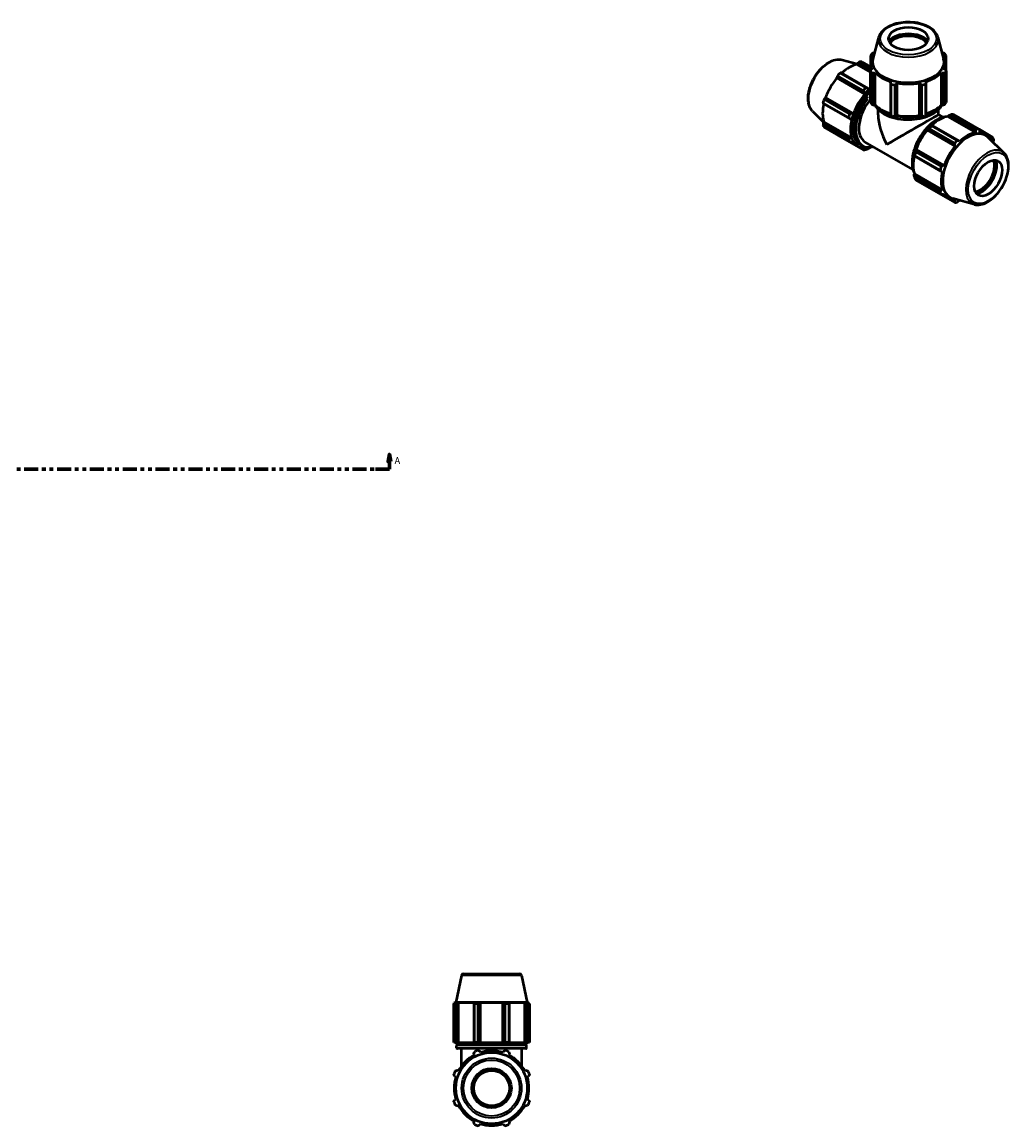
# Model space of a CAD drawing. Header units: inches. Extents: x 0.1 to 63, y -23.5 to 44.8.
# Tile 7 of 7: x 36.8 to 63, y 15.5 to 44.8. Entities that reach past the tile are written whole.
import ezdxf

# ---------------------------------------------------------------- set-up
doc = ezdxf.new("R2010")
doc.units = ezdxf.units.IN
doc.header["$MEASUREMENT"] = 0
doc.linetypes.add('DOUBLE_DASH_CHAIN', pattern=[1.2403, 0.6614, -0.0827, 0.1654, -0.0827, 0.1654, -0.0827])
for name, color, linetype, lineweight in [('Section Line (ANSI)', 7, 'DOUBLE_DASH_CHAIN', 70), ('Visible (ANSI)', 7, 'Continuous', 50), ('Visible Narrow (ANSI)', 7, 'Continuous', 35)]:
    doc.layers.add(name, color=color, linetype=linetype, lineweight=lineweight)
doc.styles.add('Label Text (ANSI)', font='tahoma.ttf')

# ---------------------------------------------------------------- blocks, each defined once
blk = doc.blocks.new('2dTransSection0')
at = {"layer": 'Section Line (ANSI)', "linetype": 'Continuous'}
for p, q in [((21.249, 33.322), (21.209, 33.125)), ((21.209, 33.125), (21.288, 33.125)), ((21.249, 33.125), (21.249, 33.322)), ((21.288, 33.125), (21.249, 33.322)), ((21.249, 32.929), (21.249, 33.125)), ((46.577, 33.322), (46.538, 33.125)), ((46.538, 33.125), (46.616, 33.125)), ((46.577, 33.125), (46.577, 33.322)), ((46.616, 33.125), (46.577, 33.322)), ((46.577, 32.929), (46.577, 33.125)), ((21.249, 32.929), (21.623, 32.929)), ((46.203, 32.929), (46.577, 32.929))]:
    blk.add_line(p, q, dxfattribs=at)
at = {"layer": 'Section Line (ANSI)', "linetype": 'DOUBLE_DASH_CHAIN', "ltscale": 0.558869}
blk.add_line((21.249, 32.929), (46.577, 32.929), dxfattribs=at)
at = {"layer": 'Section Line (ANSI)', "linetype": 'Continuous', "flags": 128}
for points in [[(21.288, 33.125), (21.249, 33.322), (21.209, 33.125), (21.288, 33.125)], [(46.616, 33.125), (46.577, 33.322), (46.538, 33.125), (46.616, 33.125)]]:
    blk.add_lwpolyline(points, dxfattribs=at)
at = {"layer": 'Section Line (ANSI)'}
for points in [[(21.288, 33.125), (21.249, 33.322), (21.209, 33.125), (21.288, 33.125)], [(46.616, 33.125), (46.577, 33.322), (46.538, 33.125), (46.616, 33.125)]]:
    blk.add_solid(points, dxfattribs=at)
at = {"layer": 'Section Line (ANSI)', "char_height": 0.18, "attachment_point": 7, "style": 'Label Text (ANSI)'}
for insert in [(20.959, 33.066), (46.714, 33.066)]:
    blk.add_mtext('A', dxfattribs=dict(at, insert=insert))

msp = doc.modelspace()

# ---------------------------------------------------------------- linework, layer by layer
at = {"layer": 'Visible (ANSI)'}
for p, q in [((59.5354, 44.3701), (59.3849, 43.7978)), ((61.106, 44.3701), (61.2565, 43.7978)), ((59.3186, 43.8924), (59.3186, 43.4771)), ((59.4297, 43.9679), (59.4138, 43.9679)), ((61.2276, 43.9679), (61.2118, 43.9679)), ((61.3228, 43.4771), (61.3228, 43.8924)), ((58.5677, 43.7739), (58.9686, 43.6652)), ((58.9628, 43.6551), (58.977, 43.6797)), ((59.3186, 43.4502), (58.9628, 43.6551)), ((58.977, 43.6797), (59.3186, 43.483)), ((59.3186, 43.5483), (59.0243, 43.7178)), ((59.0901, 43.7242), (59.3186, 43.5926)), ((59.3303, 43.4952), (59.3303, 43.7045)), ((59.3456, 43.8731), (59.3761, 43.876)), ((59.3456, 43.8046), (59.3456, 43.8731)), ((61.2653, 43.876), (61.2958, 43.8731)), ((61.2958, 43.8731), (61.2958, 43.8046)), ((61.3112, 43.4952), (61.3112, 43.7045)), ((58.4257, 43.3065), (59.1431, 42.8934)), ((58.4288, 43.2936), (58.4257, 43.3065)), ((59.1261, 42.9647), (58.4486, 43.3548)), ((58.5144, 43.4241), (59.1918, 43.034)), ((59.2595, 43.0162), (58.5422, 43.4293)), ((59.3186, 42.6415), (59.3186, 43.4771)), ((59.3761, 43.533), (59.3456, 43.519)), ((59.3571, 43.4235), (59.3571, 42.588)), ((59.4138, 43.4242), (59.4422, 43.4412)), ((59.4138, 42.5773), (59.4138, 43.4242)), ((59.4422, 42.5858), (59.4422, 43.4412)), ((61.1993, 42.5858), (61.1993, 43.4412)), ((61.1993, 43.4412), (61.2276, 43.4242)), ((61.2276, 43.4242), (61.2276, 42.5773)), ((61.2958, 43.519), (61.2653, 43.533)), ((61.2843, 42.588), (61.2843, 43.4235)), ((61.3228, 43.4771), (61.3228, 42.6415)), ((59.1686, 42.8676), (58.4288, 43.2936)), ((59.2791, 42.9936), (59.2595, 43.0162)), ((59.8634, 43.1986), (59.8486, 43.1738)), ((59.8486, 43.1738), (59.8486, 42.327)), ((59.8671, 42.2943), (59.8671, 43.1298)), ((59.9601, 43.1077), (59.9601, 42.2721)), ((60.0133, 43.1345), (60.0229, 43.1606)), ((60.0133, 42.2877), (60.0133, 43.1345)), ((60.0229, 42.3052), (60.0229, 43.1606)), ((60.6186, 42.3052), (60.6186, 43.1606)), ((60.6186, 43.1606), (60.6282, 43.1345)), ((60.6282, 43.1345), (60.6282, 42.2877)), ((60.6813, 42.2721), (60.6813, 43.1077)), ((60.7743, 43.1298), (60.7743, 42.2943)), ((60.7928, 43.1738), (60.7781, 43.1986)), ((60.7928, 42.327), (60.7928, 43.1738)), ((58.088, 42.7302), (58.7655, 42.3401)), ((58.1183, 42.774), (58.131, 42.7777)), ((58.8357, 42.3609), (58.1183, 42.774)), ((58.8708, 42.3517), (58.131, 42.7777)), ((59.1431, 42.8934), (59.1651, 42.8733)), ((59.1651, 42.8733), (59.1686, 42.8676)), ((59.2814, 42.9866), (59.2791, 42.9936)), ((58.7382, 42.2484), (58.0608, 42.6385)), ((58.0701, 42.6117), (58.7874, 42.1985)), ((59.3571, 42.588), (59.4138, 42.5773)), ((59.4422, 42.5858), (59.4138, 42.5773)), ((59.522, 42.3201), (59.522, 42.4565)), ((61.1195, 42.3201), (61.1195, 42.4565)), ((61.2276, 42.5773), (61.1993, 42.5858)), ((61.2276, 42.5773), (61.2843, 42.588)), ((57.784, 42.413), (58.0778, 42.1223)), ((58.0701, 42.109), (58.0843, 42.1335)), ((58.8241, 41.7074), (58.0843, 42.1335)), ((58.7874, 42.1985), (58.8169, 42.1929)), ((58.8169, 42.1929), (58.8241, 42.1944)), ((58.8641, 42.3519), (58.8357, 42.3609)), ((58.8708, 42.3517), (58.8641, 42.3519)), ((59.8486, 42.327), (59.8671, 42.2943)), ((59.9601, 42.2721), (60.0133, 42.2877)), ((60.0229, 42.3052), (60.0133, 42.2877)), ((60.6282, 42.2877), (60.6186, 42.3052)), ((60.6282, 42.2877), (60.6813, 42.2721)), ((60.7743, 42.2943), (60.7928, 42.327)), ((61.2388, 42.2514), (61.1195, 42.3201)), ((61.3601, 42.2746), (61.3623, 42.2843)), ((61.3601, 42.2746), (62.0998, 41.8486)), ((61.3623, 42.2843), (61.3819, 42.2948)), ((61.3819, 42.2948), (62.0993, 41.8817)), ((62.1271, 41.9311), (61.4496, 42.3212)), ((61.5154, 42.3276), (62.1928, 41.9374)), ((58.0608, 42.0489), (58.7382, 41.6587)), ((58.7874, 41.6959), (58.0701, 42.109)), ((58.7655, 41.5984), (58.088, 41.9885)), ((60.8226, 41.9189), (60.8307, 41.9216)), ((60.8261, 41.9131), (60.8226, 41.9189)), ((60.8261, 41.9131), (61.5658, 41.4871)), ((60.8307, 41.9216), (61.5481, 41.5085)), ((61.5514, 41.568), (60.8739, 41.9582)), ((60.9471, 42.0444), (60.9366, 42.0391)), ((60.9396, 42.0275), (61.6171, 41.6374)), ((61.6645, 41.6313), (60.9471, 42.0444)), ((62.0993, 41.8817), (62.0998, 41.8486)), ((62.5535, 41.7282), (62.194, 41.9351)), ((62.2033, 41.9172), (62.3835, 41.8134)), ((62.2126, 41.8596), (62.2157, 41.893)), ((58.4486, 41.7793), (59.1261, 41.3891)), ((58.8169, 41.7007), (58.7874, 41.6959)), ((58.9977, 41.4773), (58.7941, 41.5945)), ((58.8241, 41.7074), (58.8169, 41.7007)), ((58.8357, 41.589), (58.8641, 41.5961)), ((58.8641, 41.5961), (58.8708, 41.6039)), ((60.4416, 40.867), (59.1775, 41.5949)), ((61.6786, 41.6061), (61.6645, 41.6313)), ((62.8574, 41.3036), (62.4377, 41.719)), ((62.4643, 41.7485), (62.5232, 41.7146)), ((62.5232, 41.7146), (62.5105, 41.6867)), ((62.5636, 41.5943), (62.5714, 41.6077)), ((59.099, 41.4927), (59.0572, 41.5168)), ((59.1431, 41.4106), (59.0905, 41.4409)), ((59.1651, 41.4214), (59.1431, 41.4106)), ((59.1686, 41.4311), (59.1651, 41.4214)), ((59.2595, 41.4219), (59.2791, 41.4324)), ((59.2791, 41.4324), (59.2814, 41.442)), ((60.5133, 41.3336), (61.1908, 40.9434)), ((60.5233, 41.3891), (60.5216, 41.3974)), ((60.5216, 41.3974), (60.5282, 41.3973)), ((61.2406, 40.976), (60.5233, 41.3891)), ((60.5282, 41.3973), (61.268, 40.9713)), ((61.5481, 41.5085), (61.5658, 41.4871)), ((60.4743, 41.2384), (60.475, 41.2267)), ((60.475, 41.2267), (61.1924, 40.8136)), ((61.1635, 40.8517), (60.4861, 41.2419)), ((61.268, 40.9713), (61.2406, 40.976)), ((60.4743, 40.7462), (60.4815, 40.753)), ((60.475, 40.724), (60.4743, 40.7462)), ((61.1924, 40.3109), (60.475, 40.724)), ((60.4815, 40.753), (61.2213, 40.327)), ((61.1924, 40.8136), (61.2213, 40.814)), ((60.4861, 40.6522), (61.1635, 40.2621)), ((61.1908, 40.2018), (60.5133, 40.5919)), ((60.8739, 40.3826), (61.5514, 39.9925)), ((61.2213, 40.327), (61.1924, 40.3109)), ((61.2111, 40.2027), (61.395, 40.0968)), ((61.2406, 40.2041), (61.268, 40.2235)), ((62.0737, 39.9428), (61.5038, 40.0973)), ((61.5481, 40.0257), (61.4877, 40.0604)), ((61.5658, 40.0506), (61.5481, 40.0257)), ((61.6645, 40.037), (61.6728, 40.0515)), ((48.4881, 19.5077), (48.3359, 18.7917)), ((48.5393, 19.5492), (50.0254, 19.5492)), ((50.0766, 19.5077), (50.2288, 18.7917)), ((48.3188, 18.7532), (48.2803, 18.7532)), ((48.2803, 17.7312), (48.2803, 18.7532)), ((48.3359, 18.7917), (48.2919, 18.7774)), ((48.3378, 18.7774), (48.2919, 18.7774)), ((48.2919, 18.7592), (48.2919, 18.7774)), ((48.3378, 18.7774), (48.3073, 18.767)), ((48.3188, 18.7532), (48.3188, 17.7312)), ((50.2288, 18.7917), (48.3359, 18.7917)), ((48.3755, 18.767), (48.4038, 18.7774)), ((48.3755, 17.7312), (48.3755, 18.767)), ((48.4038, 17.7312), (48.4038, 18.7774)), ((48.825, 18.7774), (48.4038, 18.7774)), ((48.825, 18.7774), (48.8103, 18.767)), ((48.8103, 18.767), (48.8103, 17.7312)), ((48.9218, 18.7532), (48.8288, 18.7532)), ((48.8288, 17.7312), (48.8288, 18.7532)), ((48.9218, 18.7532), (48.9218, 17.7312)), ((48.9749, 18.767), (48.9845, 18.7774)), ((48.9749, 17.7312), (48.9749, 18.767)), ((48.9845, 17.7312), (48.9845, 18.7774)), ((49.5802, 18.7774), (48.9845, 18.7774)), ((49.5802, 17.7312), (49.5802, 18.7774)), ((49.5802, 18.7774), (49.5898, 18.767)), ((49.5898, 18.767), (49.5898, 17.7312)), ((49.736, 18.7532), (49.643, 18.7532)), ((49.643, 17.7312), (49.643, 18.7532)), ((49.736, 18.7532), (49.736, 17.7312)), ((49.7545, 18.767), (49.7397, 18.7774)), ((50.1609, 18.7774), (49.7397, 18.7774)), ((49.7545, 17.7312), (49.7545, 18.767)), ((50.1609, 17.7312), (50.1609, 18.7774)), ((50.1609, 18.7774), (50.1893, 18.767)), ((50.1893, 18.767), (50.1893, 17.7312)), ((50.2575, 18.767), (50.227, 18.7774)), ((50.2728, 18.7774), (50.227, 18.7774)), ((50.2288, 18.7917), (50.2728, 18.7774)), ((50.2845, 18.7532), (50.246, 18.7532)), ((50.246, 17.7312), (50.246, 18.7532)), ((50.2728, 18.7592), (50.2728, 18.7774)), ((50.2845, 18.7532), (50.2845, 17.7312)), ((48.3188, 17.7312), (48.2803, 17.7312)), ((48.3188, 17.7312), (48.3755, 17.7312)), ((48.3558, 17.5884), (48.3558, 17.6475)), ((48.4038, 17.7312), (48.3755, 17.7312)), ((48.3768, 17.6684), (50.188, 17.6684)), ((50.188, 17.5674), (48.3768, 17.5674)), ((48.4038, 17.7312), (48.8103, 17.7312)), ((48.4836, 17.6684), (48.4836, 17.7312)), ((48.4836, 17.1049), (48.4836, 17.5674)), ((48.8103, 17.7312), (48.8288, 17.7312)), ((48.9218, 17.7312), (48.8288, 17.7312)), ((48.9218, 17.7312), (48.9749, 17.7312)), ((48.9845, 17.7312), (48.9749, 17.7312)), ((48.9845, 17.7312), (49.5802, 17.7312)), ((49.5898, 17.7312), (49.5802, 17.7312)), ((49.5898, 17.7312), (49.643, 17.7312)), ((49.736, 17.7312), (49.643, 17.7312)), ((49.736, 17.7312), (49.7545, 17.7312)), ((49.7545, 17.7312), (50.1609, 17.7312)), ((50.0811, 17.6684), (50.0811, 17.7312)), ((50.0811, 17.1049), (50.0811, 17.5674)), ((50.1893, 17.7312), (50.1609, 17.7312)), ((50.1893, 17.7312), (50.246, 17.7312)), ((50.2089, 17.5884), (50.2089, 17.6475)), ((50.2845, 17.7312), (50.246, 17.7312)), ((48.8103, 17.4261), (48.825, 17.3978)), ((48.9845, 17.4638), (48.9749, 17.4943)), ((49.5898, 17.4943), (49.5802, 17.4638)), ((49.7397, 17.3978), (49.7545, 17.4261)), ((48.4038, 16.9766), (48.3755, 16.9913)), ((50.1893, 16.9913), (50.1609, 16.9766)), ((48.3073, 16.8267), (48.3378, 16.8171)), ((50.227, 16.8171), (50.2575, 16.8267)), ((48.3378, 16.2214), (48.3073, 16.2118)), ((50.2575, 16.2118), (50.227, 16.2214)), ((48.3755, 16.0471), (48.4038, 16.0619)), ((50.1609, 16.0619), (50.1893, 16.0471)), ((48.825, 15.6407), (48.8103, 15.6123)), ((48.9749, 15.5441), (48.9845, 15.5746)), ((49.5802, 15.5746), (49.5898, 15.5441)), ((49.7545, 15.6123), (49.7397, 15.6407))]:
    msp.add_line(p, q, dxfattribs=at)
for radius in [0.9464, 0.5236, 0.4713]:
    msp.add_circle((49.2824, 16.5192), radius, dxfattribs=at)
for centre, radius, start, end in [((48.5393, 19.4969), 0.0524, 90, 168), ((50.0254, 19.4969), 0.0524, 12, 90), ((48.3768, 17.6475), 0.0209, 90, 180), ((48.3768, 17.5884), 0.0209, 180, 270), ((50.188, 17.6475), 0.0209, 0, 90), ((50.188, 17.5884), 0.0209, 270, 0), ((49.2824, 16.5192), 0.9904, 117.5, 152.5), ((49.2824, 16.5192), 1.065, 109.79198, 115.20802), ((49.2824, 16.5192), 0.9904, 72.5, 107.5), ((49.2824, 16.5192), 1.065, 64.79198, 70.20802), ((49.2824, 16.5192), 0.9904, 27.5, 62.5), ((49.2824, 16.5192), 1.065, 154.79198, 160.20802), ((49.2824, 16.5192), 1.065, 19.79198, 25.20802), ((49.2824, 16.5192), 0.9904, 162.5, 197.5), ((49.2824, 16.5192), 0.9904, 342.5, 17.5), ((49.2824, 16.5192), 1.065, 199.79198, 205.20802), ((49.2824, 16.5192), 1.065, 334.79198, 340.20802), ((49.2824, 16.5192), 0.9904, 207.5, 242.5), ((49.2824, 16.5192), 0.9904, 297.5, 332.5), ((49.2824, 16.5192), 1.065, 244.79198, 250.20802), ((49.2824, 16.5192), 0.9904, 252.5, 287.5), ((49.2824, 16.5192), 1.065, 289.79198, 295.20802)]:
    msp.add_arc(centre, radius, start, end, dxfattribs=at)
for centre, major_axis, ratio in [((60.3207, 44.3355), (0.5236, 0), 0.5758617), ((62.435, 40.6408), (0.2613, 0.4538), 0.5780931)]:
    msp.add_ellipse(centre, major_axis=major_axis, ratio=ratio, dxfattribs=at)
for centre, major_axis, ratio, start_param, end_param in [((60.3207, 44.1291), (-0.5773, 0), 0.5758617, 3.6119869, 5.812791), ((60.3207, 44.1291), (-0.555, 0), 0.5758617, 3.5619505, 5.8628275), ((60.3207, 44.1034), (0.5236, 0), 0.5758617, 0.3950905, 2.7465021), ((60.3207, 43.6847), (-1.065, 0), 0.5758617, 5.8432224, 5.93775), ((60.3207, 43.6847), (1.065, 0), 0.5758617, 0.3454353, 0.4399629), ((58.7522, 42.7616), (0.4943, 0.8583), 0.5780931, 0.4780318, 1.0719493), ((58.7693, 42.7517), (0.5315, 0.9229), 0.5780931, 0.3435016, 0.4380292), ((60.3207, 43.7045), (-0.9904, 0), 0.5758617, 5.9777527, 6.5886179), ((60.3207, 43.7162), (-0.9464, 0), 0.5758617, 6.1329002, 9.5750631), ((60.3207, 43.7045), (0.9905, 0), 0.5758617, 5.9777527, 6.5886179), ((58.7693, 42.7517), (0.5315, 0.9229), 0.5780931, 1.1288997, 1.2234273), ((60.3207, 43.6847), (-1.065, 0), 0.5758617, 0.3454353, 0.4399629), ((60.3207, 43.7045), (0.9904, 0), 0.5758617, 3.6215582, 4.2324234), ((60.3207, 43.7045), (0.9904, 0), 0.5758617, 5.1923545, 5.8032198), ((60.3207, 43.6847), (1.065, 0), 0.5758617, 5.8432224, 5.93775), ((58.7522, 42.7616), (0.4943, 0.8583), 0.5780931, 1.26343, 1.8742952), ((59.4468, 42.3616), (-0.5315, -0.9229), 0.5780931, 4.2704924, 4.36502), ((59.492, 42.3356), (-0.4943, -0.8583), 0.5780931, 4.1751883, 4.2304897), ((60.3207, 43.6847), (1.065, 0), 0.5758617, 4.2724261, 4.3669537), ((60.3207, 43.7045), (0.9904, 0), 0.5758617, 4.4069564, 5.0178216), ((60.3207, 43.6847), (1.065, 0), 0.5758617, 5.0578243, 5.1523519), ((58.7693, 42.7517), (0.5315, 0.9229), 0.5780931, 1.9142979, 2.0088255), ((59.492, 42.3356), (-0.4943, -0.8583), 0.5780931, 4.4050227, 5.0158879), ((59.5761, 42.2871), (-0.3986, -0.6922), 0.5780931, 4.3984642, 6.2831853), ((59.492, 42.3356), (0.4996, 0.8675), 0.5780931, 1.0888971, 1.26343), ((58.7522, 42.7616), (0.4943, 0.8583), 0.5780931, 2.0656152, 2.6596934), ((60.3207, 42.8492), (-1.065, 0), 0.5758617, 0.3454353, 0.4399629), ((60.3207, 42.8492), (-0.9905, 0), 0.5758617, 0.4799655, 1.0739634), ((60.3207, 42.8492), (-0.9904, 0), 0.5758617, 2.0676292, 2.6616271), ((60.3207, 42.8492), (1.065, 0), 0.5758617, 5.8432224, 5.93775), ((59.4468, 42.3616), (-0.5315, -0.9229), 0.5780931, 5.0558906, 5.1504181), ((59.492, 42.3356), (-0.4943, -0.8583), 0.5780931, 5.1904208, 5.8012861), ((59.492, 42.3356), (0.4996, 0.8675), 0.5780931, 1.8742952, 2.0488282), ((60.3207, 41.8583), (-0.5653, 0.9779), 0.5769785, 0.7844313, 1.5698295), ((60.3207, 41.8583), (0.7987, 0.4618), 0.0016725, 0.0009668, 2.3552276), ((60.3207, 42.8492), (1.065, 0), 0.5758617, 4.2724261, 4.3669537), ((60.3207, 42.8492), (-0.9904, 0), 0.5758617, 1.2653637, 1.8762289), ((60.3207, 42.8492), (1.065, 0), 0.5758617, 5.0578243, 5.1523519), ((61.1495, 41.3811), (0.4943, 0.8583), 0.5780931, 0.4780318, 1.0719493), ((61.1946, 41.3551), (0.5315, 0.9229), 0.5780931, 0.3435016, 0.4380292), ((58.7693, 42.7517), (-0.5315, -0.9229), 0.5780931, 5.8412887, 5.9358163), ((61.1495, 41.3811), (0.4943, 0.8583), 0.5780931, 1.26343, 1.8742952), ((61.1495, 41.3811), (-0.4996, -0.8675), 0.5780931, 4.2304897, 4.4050227), ((61.1946, 41.3551), (0.5315, 0.9229), 0.5780931, 1.1288997, 1.2234273), ((61.8993, 40.9493), (0.4723, 0.8202), 0.5780931, 6.1320197, 9.5759436), ((61.8892, 40.9551), (-0.4943, -0.8583), 0.5780931, 3.6196245, 4.2304897), ((61.8721, 40.965), (0.5315, 0.9229), 0.5780931, 0.3435016, 0.4380292), ((61.8892, 40.9551), (0.4943, 0.8583), 0.5780931, 5.975819, 6.5866842), ((59.4468, 42.3616), (-0.5315, -0.9229), 0.5780931, 5.8412887, 5.9358163), ((59.492, 42.3356), (-0.4996, -0.8675), 0.5780931, 5.8012861, 5.975819), ((59.492, 42.3356), (-0.4943, -0.8583), 0.5780931, 5.975819, 6.5866842), ((61.8721, 40.965), (-0.5315, -0.9229), 0.5780931, 4.2704924, 4.36502), ((61.8721, 40.965), (0.5315, 0.9229), 0.5780931, 5.8412887, 5.9358163), ((59.4468, 42.3616), (-0.5315, -0.9229), 0.5780931, 0.3435016, 0.4380292), ((59.492, 42.3356), (-0.4996, -0.8675), 0.5780931, 0.3034989, 0.4780318), ((59.492, 42.3356), (0.4943, 0.8583), 0.5780931, 3.6196245, 3.6628714), ((61.1495, 41.3811), (-0.4996, -0.8675), 0.5780931, 5.0158879, 5.1904208), ((61.1946, 41.3551), (0.5315, 0.9229), 0.5780931, 1.9142979, 2.0088255), ((61.8892, 40.9551), (-0.4943, -0.8583), 0.5780931, 4.4050227, 5.0158879), ((61.1495, 41.3811), (0.4943, 0.8583), 0.5780931, 2.0656152, 2.6596934), ((62.2342, 40.7564), (0.2613, 0.4538), 0.5780931, 3.5342737, 5.8905042), ((62.2564, 40.7436), (0.277, 0.481), 0.5780931, 3.5604486, 5.8643293), ((62.2564, 40.7436), (0.2881, 0.5003), 0.5780931, 3.610905, 5.813873), ((61.8721, 40.965), (-0.5315, -0.9229), 0.5780931, 5.0558906, 5.1504181), ((61.8892, 40.9551), (-0.4943, -0.8583), 0.5780931, 5.1904208, 5.8012861), ((61.1946, 41.3551), (-0.5315, -0.9229), 0.5780931, 5.8412887, 5.9358163), ((61.8721, 40.965), (-0.5315, -0.9229), 0.5780931, 5.8412887, 5.9358163), ((61.8892, 40.9551), (-0.4943, -0.8583), 0.5780931, 5.975819, 6.5866842), ((61.8721, 40.965), (-0.5315, -0.9229), 0.5780931, 0.3435016, 0.4380292)]:
    msp.add_ellipse(centre, major_axis=major_axis, ratio=ratio, start_param=start_param, end_param=end_param, dxfattribs=at)
for points, knots in [([(61.106, 44.3701), (61.0931, 44.4192), (61.0681, 44.4659), (60.9952, 44.5549), (60.9454, 44.5965), (60.8261, 44.6689), (60.7557, 44.6993), (60.6031, 44.7451), (60.5208, 44.7606), (60.3528, 44.7752), (60.267, 44.7745), (60.1, 44.7572), (60.0189, 44.7406), (59.8687, 44.6925), (59.7997, 44.6611), (59.6812, 44.5853), (59.6316, 44.541), (59.567, 44.4537), (59.5466, 44.4127), (59.5354, 44.3701)], [0.9356833, 0.9356833, 0.9356833, 0.9356833, 1.225932, 1.225932, 1.5445605, 1.5445605, 1.8755562, 1.8755562, 2.2057968, 2.2057968, 2.534489, 2.534489, 2.863256, 2.863256, 3.1936584, 3.1936584, 3.5244118, 3.5244118, 3.7767057, 3.7767057, 3.7767057, 3.7767057]), ([(57.784, 42.413), (57.7478, 42.4489), (57.7197, 42.4941), (57.6788, 42.6019), (57.6676, 42.6659), (57.6643, 42.8057), (57.673, 42.8819), (57.7094, 43.0371), (57.7371, 43.1161), (57.8083, 43.2691), (57.8517, 43.3431), (57.9502, 43.479), (58.0052, 43.541), (58.1221, 43.647), (58.1839, 43.6909), (58.3088, 43.7555), (58.3721, 43.7762), (58.4799, 43.7882), (58.5253, 43.7854), (58.5677, 43.7739)], [4.0762227, 4.0762227, 4.0762227, 4.0762227, 4.3668034, 4.3668034, 4.6854139, 4.6854139, 5.0163063, 5.0163063, 5.346508, 5.346508, 5.6751933, 5.6751933, 6.0039579, 6.0039579, 6.3343301, 6.3343301, 6.6649511, 6.6649511, 6.9154842, 6.9154842, 6.9154842, 6.9154842]), ([(59.0572, 41.5168), (59.0076, 41.5453), (58.9658, 41.5871), (58.9011, 41.6932), (58.8787, 41.7581), (58.8555, 41.9051), (58.8553, 41.9876), (58.8774, 42.1611), (58.8997, 42.252), (58.9646, 42.4329), (59.007, 42.5229), (59.1076, 42.6929), (59.1658, 42.7729), (59.2579, 42.8766), (59.2879, 42.9073), (59.3186, 42.9358)], [3.9250571, 3.9250571, 3.9250571, 3.9250571, 4.2314224, 4.2314224, 4.5467795, 4.5467795, 4.8698574, 4.8698574, 5.193576, 5.193576, 5.5166544, 5.5166544, 5.8394852, 5.8394852, 5.9874166, 5.9874166, 5.9874166, 5.9874166]), ([(59.43, 42.5822), (59.4328, 42.5765), (59.4358, 42.5708), (59.4691, 42.51), (59.5142, 42.4584), (59.63, 42.3653), (59.7014, 42.3241), (59.8627, 42.2569), (59.9527, 42.231), (60.1418, 42.197), (60.2409, 42.1889), (60.4385, 42.1913), (60.5369, 42.2017), (60.7232, 42.2401), (60.8111, 42.268), (60.9678, 42.339), (61.0365, 42.3821), (61.1444, 42.4768), (61.185, 42.528), (61.2114, 42.5822)], [4.2008336, 4.2008336, 4.2008336, 4.2008336, 4.233204, 4.233204, 4.5485552, 4.5485552, 4.8716831, 4.8716831, 5.1954211, 5.1954211, 5.5185032, 5.5185032, 5.8413342, 5.8413342, 6.1644869, 6.1644869, 6.4882909, 6.4882909, 6.7947407, 6.7947407, 6.7947407, 6.7947407]), ([(61.331, 42.2677), (61.2809, 42.2637), (61.2286, 42.2512), (61.1054, 42.2035), (61.0339, 42.1622), (60.895, 42.0561), (60.8276, 41.9911), (60.7036, 41.8442), (60.6471, 41.7624), (60.5506, 41.59), (60.5106, 41.4995), (60.451, 41.3188), (60.4315, 41.2286), (60.4151, 41.0572), (60.4182, 40.9762), (60.4421, 40.8585), (60.4557, 40.8167), (60.4737, 40.7791)], [5.8778246, 5.8778246, 5.8778246, 5.8778246, 6.1214432, 6.1214432, 6.4445212, 6.4445212, 6.7682397, 6.7682397, 7.0913181, 7.0913181, 7.4141489, 7.4141489, 7.7372971, 7.7372971, 8.0610787, 8.0610787, 8.2632098, 8.2632098, 8.2632098, 8.2632098]), ([(59.4027, 41.4653), (59.3456, 41.4499), (59.29, 41.4444), (59.1876, 41.4541), (59.1406, 41.4687), (59.099, 41.4927)], [3.40072069, 3.40072069, 3.40072069, 3.40072069, 3.66745161, 3.66745161, 3.92505711, 3.92505711, 3.92505711, 3.92505711]), ([(62.0737, 39.9428), (62.1229, 39.9294), (62.1761, 39.9278), (62.2899, 39.9466), (62.3509, 39.9689), (62.4734, 40.0362), (62.535, 40.082), (62.651, 40.1915), (62.7054, 40.2551), (62.802, 40.3934), (62.8441, 40.4681), (62.9123, 40.6216), (62.9383, 40.7002), (62.9713, 40.8545), (62.9783, 40.93), (62.9714, 41.0705), (62.9576, 41.1356), (62.9139, 41.2349), (62.8886, 41.2728), (62.8574, 41.3036)], [2.5092938, 2.5092938, 2.5092938, 2.5092938, 2.7998745, 2.7998745, 3.118485, 3.118485, 3.4493773, 3.4493773, 3.7795791, 3.7795791, 4.1082644, 4.1082644, 4.437029, 4.437029, 4.7674011, 4.7674011, 5.0980222, 5.0980222, 5.3485553, 5.3485553, 5.3485553, 5.3485553])]:
    msp.add_open_spline(points, degree=3, knots=knots, dxfattribs=at)
for points, weights in [([(59.3456, 43.8731), (59.3324, 43.8827), (59.3186, 43.8924)], [1.00164975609, 1.0012332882, 1]), ([(59.3571, 43.9459), (59.3861, 43.9573), (59.4138, 43.9679)], [1, 1.0012332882, 1.00164975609]), ([(61.2276, 43.9679), (61.2554, 43.9573), (61.2843, 43.9459)], [1.00164975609, 1.0012332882, 1]), ([(61.3228, 43.8924), (61.309, 43.8827), (61.2958, 43.8731)], [1, 1.0012332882, 1.00164975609]), ([(59.0243, 43.7178), (59.0001, 43.6984), (58.977, 43.6797)], [1, 1.0012332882, 1.00164975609]), ([(58.4486, 43.3548), (58.4368, 43.3302), (58.4257, 43.3065)], [1, 1.0012332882, 1.00164975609]), ([(58.5422, 43.4293), (58.5284, 43.4268), (58.5144, 43.4241)], [1.00164975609, 1.0012332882, 1]), ([(59.3186, 43.4771), (59.3324, 43.4986), (59.3456, 43.519)], [1, 1.0012332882, 1.00164975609]), ([(59.4138, 43.4242), (59.3861, 43.424), (59.3571, 43.4235)], [1.00164975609, 1.0012332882, 1]), ([(61.2843, 43.4235), (61.2554, 43.424), (61.2276, 43.4242)], [1, 1.0012332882, 1.00164975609]), ([(61.2958, 43.519), (61.309, 43.4986), (61.3228, 43.4771)], [1.00164975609, 1.0012332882, 1]), ([(59.2595, 43.0162), (59.2267, 43.0248), (59.1918, 43.034)], [1.00615408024, 1.01177357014, 1.016593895]), ([(59.8671, 43.1298), (59.8577, 43.1524), (59.8486, 43.1738)], [1, 1.0012332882, 1.00164975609]), ([(60.0133, 43.1345), (59.9872, 43.1215), (59.9601, 43.1077)], [1.00164975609, 1.0012332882, 1]), ([(60.6813, 43.1077), (60.6542, 43.1215), (60.6282, 43.1345)], [1, 1.0012332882, 1.00164975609]), ([(60.7928, 43.1738), (60.7838, 43.1524), (60.7743, 43.1298)], [1.00164975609, 1.0012332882, 1]), ([(58.1183, 42.774), (58.1034, 42.7526), (58.088, 42.7302)], [1.00164975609, 1.0012332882, 1]), ([(59.1261, 42.9647), (59.1351, 42.9282), (59.1431, 42.8934)], [1.016593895, 1.01177357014, 1.00615408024]), ([(58.0608, 42.6385), (58.0654, 42.6249), (58.0701, 42.6117)], [1, 1.0012332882, 1.00164975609]), ([(58.7382, 42.2484), (58.7636, 42.2228), (58.7874, 42.1985)], [1.016593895, 1.01177357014, 1.00615408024]), ([(58.8357, 42.3609), (58.8016, 42.3505), (58.7655, 42.3401)], [1.00615408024, 1.01177357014, 1.016593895]), ([(61.3819, 42.2948), (61.4148, 42.3079), (61.4496, 42.3212)], [1.00615408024, 1.01177357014, 1.016593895]), ([(58.0701, 42.109), (58.0654, 42.0796), (58.0608, 42.0489)], [1.00164975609, 1.0012332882, 1]), ([(60.8307, 41.9216), (60.8516, 41.9397), (60.8739, 41.9582)], [1.00615408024, 1.01177357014, 1.016593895]), ([(60.9396, 42.0275), (60.9432, 42.0363), (60.9471, 42.0444)], [1.016593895, 1.01177357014, 1.00615408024]), ([(62.0993, 41.8817), (62.113, 41.9058), (62.1271, 41.9311)], [1.00164975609, 1.0012332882, 1]), ([(62.1928, 41.9374), (62.2046, 41.9147), (62.2157, 41.893)], [1, 1.0012332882, 1.00164975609]), ([(58.4474, 41.7815), (58.448, 41.7804), (58.4486, 41.7793)], [1.00012225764, 1.00006216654, 1]), ([(58.7874, 41.6959), (58.7636, 41.6775), (58.7382, 41.6587)], [1.00615408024, 1.01177357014, 1.016593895]), ([(58.7655, 41.5984), (58.8016, 41.5934), (58.8357, 41.589)], [1.016593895, 1.01177357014, 1.00615408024]), ([(61.5481, 41.5085), (61.5498, 41.5376), (61.5514, 41.568)], [1.00164975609, 1.0012332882, 1]), ([(61.6171, 41.6374), (61.6414, 41.6342), (61.6645, 41.6313)], [1, 1.0012332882, 1.00164975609]), ([(62.5232, 41.7146), (62.5381, 41.7212), (62.5535, 41.7282)], [1.00164975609, 1.0012332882, 1]), ([(62.5807, 41.6678), (62.576, 41.6371), (62.5714, 41.6077)], [1, 1.0012332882, 1.00164975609]), ([(59.1431, 41.4106), (59.1351, 41.3999), (59.1261, 41.3891)], [1.00615408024, 1.01177357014, 1.016593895]), ([(59.1918, 41.3955), (59.2267, 41.4088), (59.2595, 41.4219)], [1.016593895, 1.01177357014, 1.00615408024]), ([(60.5133, 41.3336), (60.5181, 41.3621), (60.5233, 41.3891)], [1.016593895, 1.01177357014, 1.00615408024]), ([(60.475, 41.2267), (60.4801, 41.2343), (60.4861, 41.2419)], [1.00615408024, 1.01177357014, 1.016593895]), ([(61.1908, 40.9434), (61.2163, 40.96), (61.2406, 40.976)], [1, 1.0012332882, 1.00164975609]), ([(60.4861, 40.6522), (60.4801, 40.689), (60.475, 40.724)], [1.016593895, 1.01177357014, 1.00615408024]), ([(61.1924, 40.8136), (61.1784, 40.8322), (61.1635, 40.8517)], [1.00164975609, 1.0012332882, 1]), ([(60.8739, 40.3826), (60.8728, 40.3841), (60.8717, 40.3855)], [1.016593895, 1.01634953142, 1.01610311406]), ([(61.1635, 40.2621), (61.1784, 40.287), (61.1924, 40.3109)], [1, 1.0012332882, 1.00164975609]), ([(61.2406, 40.2041), (61.2163, 40.2029), (61.1908, 40.2018)], [1.00164975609, 1.0012332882, 1]), ([(61.5514, 39.9925), (61.5498, 40.0094), (61.5481, 40.0257)], [1, 1.0012332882, 1.00164975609]), ([(61.6645, 40.037), (61.6414, 40.0182), (61.6171, 39.9989)], [1.00164975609, 1.0012332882, 1]), ([(48.2803, 18.7532), (48.2941, 18.7604), (48.3073, 18.767)], [1, 1.0012332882, 1.00164975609]), ([(48.3755, 18.767), (48.3477, 18.7604), (48.3188, 18.7532)], [1.00164975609, 1.0012332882, 1]), ([(48.8288, 18.7532), (48.8193, 18.7604), (48.8103, 18.767)], [1, 1.0012332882, 1.00164975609]), ([(48.9749, 18.767), (48.9489, 18.7604), (48.9218, 18.7532)], [1.00164975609, 1.0012332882, 1]), ([(49.643, 18.7532), (49.6159, 18.7604), (49.5898, 18.767)], [1, 1.0012332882, 1.00164975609]), ([(49.7545, 18.767), (49.7454, 18.7604), (49.736, 18.7532)], [1.00164975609, 1.0012332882, 1]), ([(50.246, 18.7532), (50.217, 18.7604), (50.1893, 18.767)], [1, 1.0012332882, 1.00164975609]), ([(50.2575, 18.767), (50.2707, 18.7604), (50.2845, 18.7532)], [1.00164975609, 1.0012332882, 1]), ([(48.8103, 17.4261), (48.8193, 17.4539), (48.8288, 17.4828)], [1.00164975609, 1.0012332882, 1]), ([(48.9218, 17.5213), (48.9489, 17.5075), (48.9749, 17.4943)], [1, 1.0012332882, 1.00164975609]), ([(49.5898, 17.4943), (49.6159, 17.5075), (49.643, 17.5213)], [1.00164975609, 1.0012332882, 1]), ([(49.736, 17.4828), (49.7454, 17.4539), (49.7545, 17.4261)], [1, 1.0012332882, 1.00164975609]), ([(48.3188, 16.9728), (48.3477, 16.9823), (48.3755, 16.9913)], [1, 1.0012332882, 1.00164975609]), ([(50.1893, 16.9913), (50.217, 16.9823), (50.246, 16.9728)], [1.00164975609, 1.0012332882, 1]), ([(48.3073, 16.8267), (48.2941, 16.8527), (48.2803, 16.8798)], [1.00164975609, 1.0012332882, 1]), ([(50.2845, 16.8798), (50.2707, 16.8527), (50.2575, 16.8267)], [1, 1.0012332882, 1.00164975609]), ([(48.2803, 16.1586), (48.2941, 16.1857), (48.3073, 16.2118)], [1, 1.0012332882, 1.00164975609]), ([(50.2575, 16.2118), (50.2707, 16.1857), (50.2845, 16.1586)], [1.00164975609, 1.0012332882, 1]), ([(48.3755, 16.0471), (48.3477, 16.0562), (48.3188, 16.0656)], [1.00164975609, 1.0012332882, 1]), ([(50.246, 16.0656), (50.217, 16.0562), (50.1893, 16.0471)], [1, 1.0012332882, 1.00164975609]), ([(48.8288, 15.5556), (48.8193, 15.5846), (48.8103, 15.6123)], [1, 1.0012332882, 1.00164975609]), ([(48.9749, 15.5441), (48.9489, 15.5309), (48.9218, 15.5171)], [1.00164975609, 1.0012332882, 1]), ([(49.643, 15.5171), (49.6159, 15.5309), (49.5898, 15.5441)], [1, 1.0012332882, 1.00164975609]), ([(49.7545, 15.6123), (49.7454, 15.5846), (49.736, 15.5556)], [1.00164975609, 1.0012332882, 1])]:
    msp.add_rational_spline(points, weights, degree=2, dxfattribs=at)
at = {"layer": 'Visible Narrow (ANSI)'}
for p, q in [((50.0668, 19.5077), (48.4979, 19.5077)), ((50.1975, 17.6475), (48.3672, 17.6475)), ((48.3672, 17.5884), (50.1975, 17.5884))]:
    msp.add_line(p, q, dxfattribs=at)
for radius in [0.7942, 0.743]:
    msp.add_circle((49.2824, 16.5192), radius, dxfattribs=at)
for centre, major_axis, ratio in [((60.3207, 44.3355), (-0.743, 0), 0.5758617), ((62.435, 40.6408), (-0.3708, -0.6439), 0.5780931)]:
    msp.add_ellipse(centre, major_axis=major_axis, ratio=ratio, dxfattribs=at)
for centre, major_axis, ratio, start_param, end_param in [((60.3207, 44.3016), (-0.7942, 0), 0.5758617, 0.021823, 3.1197696), ((58.2358, 43.059), (-0.3964, -0.6883), 0.5780931, 3.4347213, 5.9900566), ((59.5195, 42.3197), (-0.4624, -0.8029), 0.5780931, 4.3390357, 6.1808616), ((59.5613, 42.2956), (-0.4624, -0.8029), 0.5780931, 4.4034622, 6.1842525), ((59.5761, 42.2871), (-0.4519, -0.7848), 0.5780931, 4.4606436, 6.6521282), ((60.3207, 42.7324), (0.9265, 0), 0.5758617, 3.5547841, 5.8699938), ((60.3207, 42.7807), (0.9265, 0), 0.5758617, 3.6821244, 4.1561257), ((60.3207, 42.7807), (0.9266, 0), 0.5758617, 5.2686523, 5.7426536), ((60.3207, 42.7807), (0.9265, 0), 0.5758617, 4.3868201, 5.0379579), ((60.3207, 42.7979), (-0.9056, 0), 0.5758617, 1.2764425, 1.8651501), ((61.0801, 41.421), (0.4624, 0.8029), 0.5780931, 0.5303205, 2.6112722), ((62.4056, 40.6577), (0.3964, 0.6883), 0.5780931, 0.0210306, 3.1205621)]:
    msp.add_ellipse(centre, major_axis=major_axis, ratio=ratio, start_param=start_param, end_param=end_param, dxfattribs=at)

# ---------------------------------------------------------------- block references
at = {"layer": 'Section Line (ANSI)'}
msp.add_blockref('2dTransSection0', (0, 0), dxfattribs=at)

doc.saveas('drawing.dxf')
